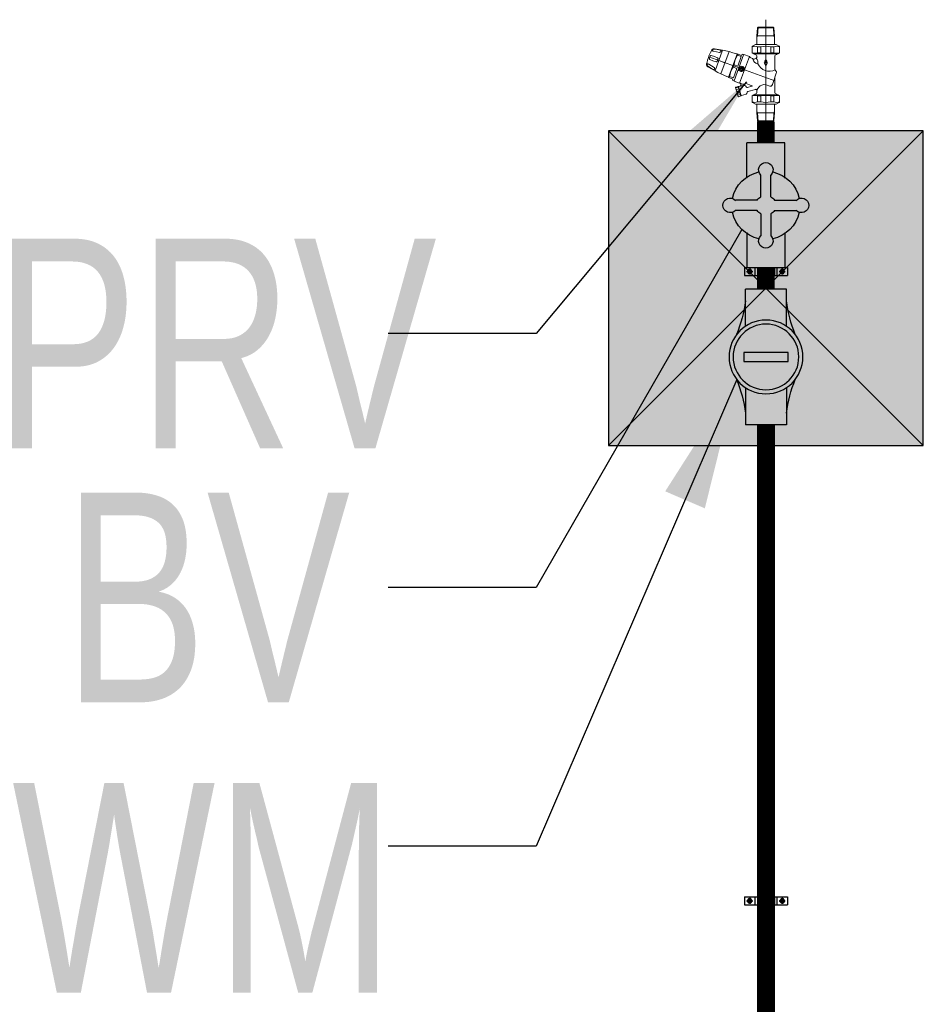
# Model space of a CAD drawing. Header units: millimetres. Extents: x 103872 to 294171, y 5570 to 32737.
# Tile 55 of 117: x 106781 to 108503, y 23127 to 25004. Entities that reach past the tile are written whole.
import ezdxf

# ---------------------------------------------------------------- set-up
doc = ezdxf.new("R2010")
doc.units = ezdxf.units.MM
doc.header["$LTSCALE"] = 2.5
doc.linetypes.add('CENTER', pattern=[50.8, 31.75, -6.35, 6.35, -6.35])
doc.linetypes.add('HIDDEN', pattern=[0.375, 0.25, -0.125])
for name, color, linetype in [('FINISH', 252, 'Continuous'), ('P_control valve', 7, 'Continuous'), ('P_SUPPORT', 7, 'Continuous')]:
    doc.layers.add(name, color=color, linetype=linetype)
for name, color, linetype, lineweight in [('P-PDMWS_PEN-184', 184, 'Continuous', 25), ('P-WS-TEXT', 7, 'Continuous', 15), ('P-WW-TEXT', 7, 'Continuous', 15), ('P_Access Door', 24, 'Continuous', 15), ('P_VALVE', 7, 'Continuous', 15)]:
    doc.layers.add(name, color=color, linetype=linetype, lineweight=lineweight)
doc.styles.add('100_PT_20', font='SIMPLEX.shx', dxfattribs={"width": 0.65, "height": 200})
doc.styles.add('DPATEL', font='swisscl.ttf', dxfattribs={"height": 55})
doc.dimstyles.new('DIMS_100$7', dxfattribs={"dimscale": 100, "dimtxt": 200, "dimasz": 0.3, "dimexe": 1, "dimexo": 1, "dimgap": 1, "dimtad": 1, "dimdec": 0, "dimzin": 12, "dimdsep": 46, "dimtxsty": '100_PT_20', "dimblk": 'TIK', "dimcen": -1, "dimse1": 1, "dimse2": 1, "dimclrd": 8, "dimclrt": 4, "dimaunit": 1, "dimadec": 8, "dimazin": 0, "dimtfac": 1, "dimtdec": 0, "dimtix": 1, "dimtmove": 2, "dimatfit": 3, "dimfxl": 1, "dimtolj": 1, "dimtzin": 0, "dimarcsym": 2})

# ---------------------------------------------------------------- blocks, each defined once
blk = doc.blocks.new('P_Access Door')
h = blk.add_hatch(color=2)
h.dxf.hatch_style = 1
h.set_gradient(color1=(153, 38, 0), color2=(153, 95, 76), tint=1, name='SPHERICAL')
h.paths.add_polyline_path([(0, -600), (600, -600), (600, 0), (0, 0)])
at = {"lineweight": 30, "ltscale": 0.5}
for p, q in [((0, 0), (600, -600)), ((600, 0), (0, -600))]:
    blk.add_line(p, q, dxfattribs=at)
blk.add_lwpolyline([(0, -600), (600, -600), (600, 0), (0, 0)], close=True, dxfattribs=at)
blk = doc.blocks.new('TIK')
at = {"color": 4}
for p, q in [((0, -3.7879), (0, 3.7879)), ((-3.7879, 0), (3.7879, 0))]:
    blk.add_line(p, q, dxfattribs=at)
at = {"color": 6}
blk.add_line((-2.6784, -2.6784), (2.6784, 2.6784), dxfattribs=at)
blk = doc.blocks.new('A$C76501C15')
at = {"layer": 'FINISH'}
for p, q in [((18.2, 109), (18.2, 150)), ((18.2, 150), (63.5, 150)), ((63.5, 109), (63.5, 150)), ((18.2, 41), (18.2, 0)), ((63.5, 41), (63.5, 0)), ((18.2, 0), (63.5, 0))]:
    blk.add_line(p, q, dxfattribs=at)
at = {"layer": 'FINISH', "color": 253}
blk.add_lwpolyline([(16.2, 79.9), (65.3, 79.9), (65.3, 70), (16.2, 70)], close=True, dxfattribs=at)
at = {"layer": 'FINISH'}
for radius in [40.8, 36.3]:
    blk.add_circle((40.8, 75), radius, dxfattribs=at)
for centre, start, end in [((-146, 160.3), 338.6044, 351.9477), ((227.7, 160.3), 188.0523, 201.3956), ((-146, -10.3), 8.0523, 21.3956), ((227.7, -10.3), 158.6044, 171.9477)]:
    blk.add_arc(centre, 165.9, start, end, dxfattribs=at)
blk = doc.blocks.new('Mster cock')
at = {"layer": 'P_control valve', "ltscale": 10}
h = blk.add_hatch(color=253, dxfattribs=at)
h.set_gradient(color1=(185, 185, 166), name='INVSPHERICAL')
h.paths.add_polyline_path([(1334008.76, -783381.55), (1333995.79, -783381.55, 0.130618), (1333993.62, -783379.38), (1333993.62, -783366.41, 2.494968), (1333987.62, -783366.41), (1333987.62, -783379.38, 0.130618), (1333985.45, -783381.55), (1333972.48, -783381.55, 2.494968), (1333972.48, -783387.55), (1333985.45, -783387.55, 0.130618), (1333987.62, -783389.72), (1333987.62, -783402.69, 2.494968), (1333993.62, -783402.69), (1333993.62, -783389.72, 0.130618), (1333995.79, -783387.55), (1334008.76, -783387.55, 2.494968)])
at = {"layer": 'P_control valve'}
for p, q in [((1333987.62, -783379.38), (1333987.62, -783366.41)), ((1333993.62, -783379.38), (1333993.62, -783366.41)), ((1333985.45, -783381.55), (1333972.48, -783381.55)), ((1333995.79, -783381.55), (1334008.76, -783381.55)), ((1333985.45, -783387.55), (1333972.48, -783387.55)), ((1333995.79, -783387.55), (1334008.76, -783387.55)), ((1333987.62, -783389.72), (1333987.62, -783402.69)), ((1333993.62, -783389.72), (1333993.62, -783402.69))]:
    blk.add_line(p, q, dxfattribs=at)
for centre, radius, start, end in [((1333990.62, -783363.27), 4.34, 313.68248, 226.31752), ((1333990.62, -783384.55), 20.38, 101.71015, 168.28985), ((1333990.62, -783384.55), 20.38, 11.71015, 78.28985), ((1333969.34, -783384.55), 4.34, 43.68248, 316.31752), ((1333990.62, -783384.55), 5.98, 120.11657, 149.88343), ((1333990.62, -783384.55), 5.98, 30.11657, 59.88343), ((1334011.9, -783384.55), 4.34, 223.68248, 136.31752), ((1333990.62, -783384.55), 20.38, 191.71015, 258.28985), ((1333990.62, -783384.55), 5.98, 210.11657, 239.88343), ((1333990.62, -783384.55), 5.98, 300.11657, 329.88343), ((1333990.62, -783384.55), 20.38, 281.71015, 348.28985), ((1333990.62, -783405.83), 4.34, 133.68248, 46.31752)]:
    blk.add_arc(centre, radius, start, end, dxfattribs=at)
blk = doc.blocks.new('A$C54496FAA')
at = {"layer": 'FINISH'}
for p, q in [((25.8, 96.8), (25.8, 135.1)), ((25.8, 135.1), (66.6, 135.1)), ((66.6, 96.8), (66.6, 135.1)), ((25.8, 38.3), (25.8, 0)), ((66.6, 38.3), (66.6, 0)), ((25.8, 0), (66.6, 0))]:
    blk.add_line(p, q, dxfattribs=at)
at = {"layer": 'FINISH', "color": 6, "linetype": 'ByBlock', "xscale": 1.804123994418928, "yscale": 1.804123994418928, "zscale": 1.804123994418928}
blk.add_blockref('Mster cock', (-2406638.3, 1413390.4), dxfattribs=at)
blk = doc.blocks.new('25mm PRV')
for p, q in [((-32.6, 89.6), (-28.3, 77.8)), ((-15.3, 51.5), (-13.7, 52.1)), ((-63.1, 19.8), (-59.8, 25.6)), ((50.6, 19.8), (47.3, 25.6)), ((-58.9, 9.5), (-58.9, 15.6)), ((-47.3, 9.5), (-47.3, 15.6)), ((34.8, 9.5), (34.8, 15.6)), ((46.4, 9.5), (46.4, 15.6)), ((-58.9, -9.5), (-58.9, -15.6)), ((-47.3, -9.5), (-47.3, -15.6)), ((34.8, -9.5), (34.8, -15.6)), ((46.4, -9.5), (46.4, -15.6))]:
    blk.add_line(p, q)
for points in [[(-26.1, 112.7), (-29.6, 111.9), (-33.1, 111), (-36.5, 109.9)], [(-20.8, 110.5), (-21.3, 111.2), (-22, 111.8), (-22.7, 112.2), (-23.5, 112.6), (-24.4, 112.8), (-25.2, 112.8), (-26.1, 112.7)], [(-52.5, 103.1), (-53.2, 102.7), (-53.8, 102.1), (-54.4, 101.4), (-54.8, 100.6), (-55, 99.7), (-55.1, 98.9), (-55.1, 98)], [(-55.1, 98), (-53.8, 90.2), (-52.3, 82.4)], [(-52.3, 102.1), (-52.5, 102), (-52.6, 101.9), (-52.7, 101.9), (-52.8, 101.8), (-53, 101.7), (-53.1, 101.6), (-53.2, 101.5), (-53.3, 101.4), (-53.4, 101.2), (-53.6, 101), (-53.7, 100.8), (-53.8, 100.6), (-54, 100.4), (-54.1, 100), (-54.2, 99.7), (-54.3, 99.4), (-54.3, 99), (-54.3, 98.7), (-54.3, 98.3)], [(-54.3, 98.3), (-53.4, 92.4), (-52.1, 86.6)], [(-42.7, 107.7), (-47.6, 105.5), (-52.5, 103.1)], [(-50.5, 99.7), (-50.6, 100), (-50.7, 100.4), (-50.8, 100.7), (-50.9, 100.9), (-50.9, 101.2), (-51.1, 101.4), (-51.2, 101.6), (-51.3, 101.8), (-51.4, 101.9), (-51.5, 102), (-51.6, 102.1), (-51.7, 102.1), (-51.8, 102.1), (-51.8, 102.1), (-51.9, 102.2), (-52, 102.1), (-52.2, 102.1), (-52.3, 102.1)], [(-52.3, 82.4), (-12.8, 96.7)], [(-48.2, 88), (-49.3, 93.8), (-50.5, 99.7)], [(-42.7, 107.7), (-36.5, 109.9)], [(-42.2, 103.8), (-42.1, 104.7), (-41.6, 105.5), (-40.3, 106.3), (-38.9, 106.9)], [(-40.2, 97.7), (-42.2, 103.8)], [(-40.2, 97.7), (-37.8, 91.8)], [(-39.6, 108.8), (6.3, -17.4)], [(-34.4, 106.7), (-35, 107.3), (-36, 107.5), (-37.5, 107.4), (-38.9, 106.9)], [(-32, 100.7), (-34.4, 106.7)], [(-30, 94.6), (-30.1, 93.7), (-30.7, 93), (-31.9, 92.1), (-33.3, 91.5)], [(-32, 100.7), (-30, 94.6)], [(-25.4, 108.8), (-25.5, 109.1), (-25.7, 109.4), (-25.8, 109.7), (-25.9, 110), (-26, 110.3), (-26.1, 110.5), (-26.1, 110.7), (-26.2, 110.9), (-26.2, 111.1), (-26.1, 111.2), (-26.1, 111.4), (-26, 111.4), (-26, 111.5), (-25.9, 111.6), (-25.9, 111.6), (-25.8, 111.7), (-25.7, 111.8), (-25.5, 111.8)], [(-25.5, 111.8), (-25.4, 111.9), (-25.2, 111.9), (-25.1, 111.9), (-24.9, 111.9), (-24.8, 111.9), (-24.7, 111.9), (-24.5, 111.9), (-24.3, 111.9), (-24.1, 111.9), (-23.9, 111.8), (-23.7, 111.8), (-23.4, 111.7), (-23.1, 111.6), (-22.9, 111.4), (-22.6, 111.2), (-22.3, 111), (-22, 110.8), (-21.8, 110.5), (-21.6, 110.2)], [(-19.6, 98.4), (-22.6, 103.6), (-25.4, 108.8)], [(-21.6, 110.2), (-18.5, 105.1), (-15.7, 99.8)], [(-12.8, 96.7), (-16.7, 103.7), (-20.8, 110.5)], [(-16.5, 97.6), (-16.7, 97.5), (-17, 97.5), (-17.3, 97.4), (-17.7, 97.4), (-18, 97.5), (-18.4, 97.5), (-18.6, 97.6), (-18.8, 97.7), (-18.9, 97.8), (-19.1, 97.9), (-19.3, 98), (-19.5, 98.2), (-19.6, 98.4)], [(-15.7, 99.8), (-15.6, 99.6), (-15.5, 99.4), (-15.5, 99.2), (-15.4, 99), (-15.4, 98.9), (-15.4, 98.7), (-15.4, 98.6), (-15.5, 98.4), (-15.6, 98.2), (-15.8, 98), (-16, 97.9), (-16.2, 97.7), (-16.5, 97.6)], [(-7.2, 85.5), (-9.9, 91.2), (-12.9, 96.7)], [(-52.3, 82.4), (-51, 76.2), (-49.5, 70.1)], [(-52.1, 86.5), (-52.1, 86.3), (-52, 86.1), (-51.9, 85.9), (-51.8, 85.8), (-51.7, 85.7), (-51.7, 85.6), (-51.6, 85.5), (-51.3, 85.3), (-51.1, 85.3), (-50.9, 85.2), (-50.6, 85.2), (-50.4, 85.3), (-50.2, 85.4)], [(-50.2, 85.4), (-49.9, 85.5), (-49.6, 85.6), (-49.4, 85.8), (-49.1, 86), (-48.8, 86.2), (-48.6, 86.5), (-48.5, 86.7), (-48.4, 86.9), (-48.3, 87.1), (-48.3, 87.3), (-48.2, 87.5), (-48.2, 87.7), (-48.2, 88)], [(-49.5, 70.1), (-7.2, 85.5)], [(-37.8, 91.8), (-37.2, 91.1), (-36.3, 91), (-34.8, 91.1), (-33.3, 91.5)], [(-0.9, 71.3), (-3.9, 78.4), (-7.2, 85.5)], [(-49.5, 70.1), (-47.4, 62.6), (-45.1, 55.2)], [(-44.9, 54.7), (-0.8, 70.8)], [(-24.4, 60.4), (-20.1, 61.9)], [(-21.9, 53.5), (-24.4, 60.4)], [(-17.6, 55.1), (-20.1, 61.9)], [(-18.7, 51.5), (6, 60.5)], [(-17.6, 55.1), (0.6, 61.8)], [(-2, 69), (0.2, 69.8)], [(0.6, 61.8), (-2, 69)], [(-0.8, 70.8), (-0.9, 71.3)], [(-0.8, 70.8), (-0.2, 70.7)], [(2.8, 62.5), (-0.2, 70.7)], [(2.8, 62.5), (5.1, 63.4)], [(6.2, 60.6), (5.1, 63.4)], [(6, 60.5), (6.8, 60.3)], [(6.8, 60.3), (10.6, 49.8)], [(16.8, 52.6), (18.1, 57.4)], [(17.9, 52.3), (19.3, 57.1)], [(18.1, 57.4), (18.8, 57.7)], [(18.8, 57.7), (36.1, 52.8)], [(-45.3, 54.3), (-44.9, 54.7)], [(-42.3, 46.1), (-45.3, 54.3)], [(-44.9, 54.7), (-45.1, 55.2)], [(-45, 53.3), (-42.8, 54.1)], [(-44.7, 45.3), (-42.3, 46.1)], [(-43.6, 42.4), (-44.7, 45.3)], [(-43.9, 41.8), (-43.4, 42.5)], [(-43.9, 41.8), (-40.1, 31.3)], [(-43.4, 42.5), (-18.7, 51.5)], [(-40.2, 46.9), (-42.8, 54.1)], [(-40.2, 46.9), (-21.9, 53.5)], [(-40.1, 31.3), (10.6, 49.8)], [(-16.8, 51), (-18.4, 50.4)], [(-17.4, 47.2), (-17.9, 48.7)], [(-16.2, 49.3), (-17.6, 48.8)], [(-17, 47.4), (-17.6, 48.8)], [(-15.6, 47.9), (-17, 47.4)], [(-16.2, 49.3), (-16.8, 51)], [(-15.1, 46.5), (-15.6, 47.9)], [(-14.7, 49.9), (-15.3, 51.5)], [(-13.7, 47), (-15.1, 46.5)], [(-13.5, 46.6), (-15, 46.1)], [(-13.1, 50.5), (-14.7, 49.9)], [(-12.5, 49), (-14.2, 48.4)], [(-13.7, 47), (-14.2, 48.4)], [(-13.1, 50.5), (-13.7, 52.1)], [(-11.9, 47.4), (-12.5, 49)], [(10.6, 49.8), (10.7, 49.3)], [(10.7, 49.3), (10.8, 48.8), (11, 48.4), (11.4, 48), (11.8, 47.7), (12.2, 47.5), (12.7, 47.5)], [(11.6, 38.9), (11.4, 38.1), (11.5, 37.3)], [(11.6, 38.9), (12, 39.7)], [(11.9, 45.5), (11.7, 45.8)], [(14.5, 42.5), (14.4, 42), (14.4, 41.5), (14.4, 41), (14.6, 40.5), (14.8, 40), (15, 39.5), (15.4, 39.1), (15.7, 38.8), (16.1, 38.4)], [(14.5, 42.5), (15.4, 45.5)], [(14.6, 47.5), (14.8, 47.4), (15, 47.3), (15.2, 47.2), (15.3, 47), (15.5, 46.7), (15.6, 46.4), (15.6, 46.1), (15.5, 45.8), (15.4, 45.5)], [(16.8, 52.6), (35, 47.4)], [(17, 52), (17.1, 52.5)], [(17, 52), (34.5, 47)], [(17, 51.5), (17.6, 51.8)], [(21.5, 51.3), (22.8, 56.1)], [(25.1, 50.2), (26.5, 55)], [(28.6, 49.2), (30, 54)], [(30.3, 36.2), (31.2, 36.7), (31.7, 37.6)], [(31.7, 37.6), (34.3, 46.5)], [(32.1, 48.2), (33.5, 53)], [(33.9, 47.2), (34.3, 46.5)], [(34.5, 47), (34.6, 47.5)], [(35, 47.4), (36.4, 52.2)], [(36.1, 52.8), (36.4, 52.2)], [(-63.2, -19), (-63.2, 19.2)], [(-58.9, 26.1), (-59.4, 25.9), (-59.8, 25.6)], [(-47, 26.1), (-58.9, 26.1)], [(-45.2, 23), (-47, 26.1)], [(-45.2, -23), (-45.2, 23)], [(-45.2, 20.9), (-44.2, 20.9)], [(-44.2, 20.9), (-42.6, 18)], [(-40.1, 31.3), (-39.7, 30.6)], [(-39.7, 30.6), (-39.1, 30.2)], [(-39.1, 30.2), (-38.5, 30)], [(-38.5, 30), (-37.6, 28.8)], [(-37.6, 28.8), (-36.8, 26.5)], [(-37.2, 18.1), (-35.1, 22.4)], [(-36.8, 26.5), (-36.3, 25.6)], [(-36.3, 25.6), (-35.6, 24.8)], [(-35.1, 22.4), (-34.9, 23.3), (-35.1, 24.1), (-35.6, 24.8)], [(11.5, 37.3), (13.8, 31.3)], [(22.4, 19.6), (22.3, 18.8), (22.5, 18.1), (22.9, 17.5), (23.6, 17.1), (24.3, 17)], [(22.4, 19.6), (26.6, 34.2)], [(28, 35.6), (27.1, 35.1), (26.6, 34.2)], [(28, 35.6), (30.3, 36.2)], [(30.1, 18), (31.8, 20.9)], [(31.8, 20.9), (32.8, 20.9)], [(32.8, 23), (34.5, 26.1)], [(32.8, -23), (32.8, 23)], [(34.5, 26.1), (46.4, 26.1)], [(46.4, 26.1), (46.9, 25.9), (47.3, 25.6)], [(50.8, -19), (50.8, 19.2)], [(-110.4, 0), (88.8, 0)], [(-94.7, 15.9), (-96.2, 14.4)], [(-96.2, 14.4), (-96.2, -14.1)], [(-79.4, 15.7), (-96, 14.6)], [(-79.4, 16.8), (-94.7, 15.9)], [(-94.7, 15.9), (-94.7, -15.6)], [(-79.4, 16.8), (-79.4, -16.6)], [(-79.4, 16.8), (-63.2, 16.8)], [(-77.5, 16.8), (-79.4, 15.7)], [(-47.3, 15.6), (-58.9, 15.6)], [(-47.3, 9.5), (-58.9, 9.5)], [(-42.6, 18), (-41.8, 17.3), (-40.8, 17)], [(-40.8, 17), (-39, 17)], [(-39, 17), (-38.3, 17.1), (-37.6, 17.5), (-37.2, 18.1)], [(-32, 1.8), (-28.2, 1.8)], [(-28.2, 3.2), (-22.7, 0)], [(-28.2, 1.8), (-28.2, 3.2)], [(-28.2, -3.3), (-22.7, 0)], [(24.3, 17), (28.3, 17)], [(28.3, 17), (29.3, 17.3), (30.1, 18)], [(34.8, 15.6), (46.4, 15.6)], [(34.8, 9.5), (46.4, 9.5)], [(67, 16.8), (50.8, 16.8)], [(65, 16.8), (67, 15.7)], [(67, 16.8), (67, -16.6)], [(67, 16.8), (82.3, 15.9)], [(67, 15.7), (83.5, 14.6)], [(82.3, 15.9), (82.3, -15.6)], [(82.3, 15.9), (83.8, 14.4)], [(83.8, 14.4), (83.8, -14.1)], [(-94.7, -15.6), (-96.2, -14.1)], [(-79.4, -15.4), (-96, -14.4)], [(-79.4, -16.6), (-94.7, -15.6)], [(-77.5, -16.6), (-79.4, -15.4)], [(-79.4, -16.6), (-63.2, -16.6)], [(-47.3, -9.5), (-58.9, -9.5)], [(-47.3, -15.6), (-58.9, -15.6)], [(-44.2, -20.9), (-42.6, -18)], [(-40.8, -17), (-41.8, -17.3), (-42.6, -18)], [(-40.8, -17), (-16.2, -17)], [(-32, -1.8), (-28.2, -1.8)], [(-28.2, -3.3), (-28.2, -1.8)], [(-14.6, -17.9), (-15.3, -17.2), (-16.2, -17)], [(-14.6, -17.9), (-13.8, -18.8), (-12.9, -19.4), (-11.9, -19.9), (-10.8, -20.1), (-9.7, -20.1), (-8.6, -19.8)], [(-8.6, -19.8), (-1.1, -17.1)], [(-0.5, -17), (-0.8, -17), (-1.1, -17.1)], [(-0.5, -17), (13.2, -12.5)], [(-0.5, -17), (28.3, -17)], [(30.1, -18), (29.3, -17.3), (28.3, -17)], [(30.1, -18), (31.8, -20.9)], [(34.8, -9.5), (46.4, -9.5)], [(34.8, -15.6), (46.4, -15.6)], [(67, -16.6), (50.8, -16.6)], [(65, -16.6), (67, -15.4)], [(67, -15.4), (83.5, -14.4)], [(67, -16.6), (82.3, -15.6)], [(82.3, -15.6), (83.8, -14.1)], [(-63.2, -19), (-63.2, -19.5), (-63, -20)], [(-59.8, -25.6), (-63, -20)], [(-59.8, -25.6), (-59.4, -25.9), (-58.9, -26.1)], [(-47, -26.1), (-58.9, -26.1)], [(-47, -26.1), (-45.2, -23)], [(-45.2, -20.9), (-44.2, -20.9)], [(31.8, -20.9), (32.8, -20.9)], [(34.5, -26.1), (32.8, -23)], [(34.5, -26.1), (46.4, -26.1)], [(47.3, -25.6), (46.9, -25.9), (46.4, -26.1)], [(47.3, -25.6), (50.5, -20)], [(50.8, -19), (50.7, -19.5), (50.5, -20)]]:
    blk.add_lwpolyline(points)
for points in [[(11.7, 45.8, -0.322494), (11.8, 46.4), (12.1, 46.7), (12.3, 47.1), (12.4, 47.3), (12.5, 47.4), (12.6, 47.5)], [(11.9, 45.5), (12.3, 44.4, -0.050815), (12.3, 44.3), (12.6, 42), (12, 39.7)], [(12.7, 47.5), (14.3, 47.5, 0.334595), (16.2, 48.9), (17, 51.5)], [(16.1, 38.4), (16.6, 38), (17.2, 37.6), (17.7, 37.3), (18, 37.1, -0.331685), (18.8, 34.8), (16.4, 26.4, -0.72923), (15.5, 26.4), (13.8, 31.3)]]:
    blk.add_lwpolyline(points, format="xyb")
for centre, radius, start, end in [((-20.8, 19.6), 40.9, 95.0017, 122.5101), ((3.4, 28.4), 41, 97.4961, 124.9921), ((-16.6, 45.7), 4.99, 110.1756, 19.8835), ((-16.6, 45.7), 3.24, 113.7522, 16.2475), ((-16.6, 45.7), 1.69, 117.2036, 12.7958), ((-62, 19.2), 1.2, 150, 180), ((-42.2, 20.8), 17.5, 162.6132, 197.3868), ((-64, 20.8), 17.5, 342.6132, 17.3868), ((-37, 14.3), 10.6, 5.6187, 82.4281), ((51.6, 20.8), 17.5, 162.6132, 197.3868), ((29.7, 20.8), 17.5, 342.6132, 17.3868), ((49.6, 19.2), 1.2, 0, 30), ((-2.6, 0), 57.1, 170.3993, 189.6007), ((-103.7, 0), 57.1, 350.3993, 9.6007), ((-29.5, 25.6), 10.7, 224.321, 286.6487), ((-32, 0), 1.75, 90, 270), ((-37.6, -7.4), 25.3, 335.5464, 63.8652), ((28.3, 2.5), 15, 106.9207, 214.4273), ((91.2, 0), 57.1, 170.3993, 189.6007), ((-9.9, 0), 57.1, 350.3993, 9.6007), ((-42.2, -20.8), 17.5, 162.6132, 197.3868), ((-64, -20.8), 17.5, 342.6132, 17.3868), ((12.2, -8.3), 4.4, 283.7292, 31.6369), ((51.6, -20.8), 17.5, 162.6132, 197.3868), ((29.7, -20.8), 17.5, 342.6132, 17.3868)]:
    blk.add_arc(centre, radius, start, end)

msp = doc.modelspace()

# ---------------------------------------------------------------- hatches: boundary and pattern name
at = {"layer": 'P_SUPPORT'}
h = msp.add_hatch(color=8, dxfattribs=at)
h.set_gradient(color1=(128, 128, 128), one_color=1, tint=1, name='SPHERICAL')
h.paths.add_polyline_path([(108171.8, 24528.1), (108171.8, 24524.1), (108175.8, 24524.1, 0.414214)])
h.paths.add_polyline_path([(108175.8, 24524.1), (108171.8, 24524.1), (108171.8, 24520.1, 0.414214)])
h.paths.add_polyline_path([(108171.8, 24524.1), (108167.8, 24524.1, 0.414214), (108171.8, 24520.1)])
h.paths.add_polyline_path([(108171.8, 24528.1, 0.414214), (108167.8, 24524.1), (108171.8, 24524.1)])
h = msp.add_hatch(color=8, dxfattribs=at)
h.set_gradient(color1=(128, 128, 128), one_color=1, tint=1, name='SPHERICAL')
h.paths.add_polyline_path([(108203.6, 24529.8), (108203.6, 24524.1), (108209.4, 24524.1, 0.414214)])
h.paths.add_polyline_path([(108209.4, 24524.1), (108203.6, 24524.1), (108203.6, 24518.3, 0.414214)])
h.paths.add_polyline_path([(108203.6, 24524.1), (108197.9, 24524.1, 0.414214), (108203.6, 24518.3)])
h.paths.add_polyline_path([(108203.6, 24529.8, 0.414214), (108197.9, 24524.1), (108203.6, 24524.1)])
h = msp.add_hatch(color=8, dxfattribs=at)
h.set_gradient(color1=(128, 128, 128), one_color=1, tint=1, name='SPHERICAL')
h.paths.add_polyline_path([(108233.8, 24528.1), (108233.8, 24524.1), (108237.8, 24524.1, 0.414214)])
h.paths.add_polyline_path([(108237.8, 24524.1), (108233.8, 24524.1), (108233.8, 24520.1, 0.414214)])
h.paths.add_polyline_path([(108233.8, 24524.1), (108229.8, 24524.1, 0.414214), (108233.8, 24520.1)])
h.paths.add_polyline_path([(108233.8, 24528.1, 0.414214), (108229.8, 24524.1), (108233.8, 24524.1)])
h = msp.add_hatch(color=8, dxfattribs=at)
h.set_gradient(color1=(128, 128, 128), one_color=1, tint=1, name='SPHERICAL')
h.paths.add_polyline_path([(108171.8, 23328.1), (108171.8, 23324.1), (108175.8, 23324.1, 0.414214)])
h.paths.add_polyline_path([(108175.8, 23324.1), (108171.8, 23324.1), (108171.8, 23320.1, 0.414214)])
h.paths.add_polyline_path([(108171.8, 23324.1), (108167.8, 23324.1, 0.414214), (108171.8, 23320.1)])
h.paths.add_polyline_path([(108171.8, 23328.1, 0.414214), (108167.8, 23324.1), (108171.8, 23324.1)])
h = msp.add_hatch(color=8, dxfattribs=at)
h.set_gradient(color1=(128, 128, 128), one_color=1, tint=1, name='SPHERICAL')
h.paths.add_polyline_path([(108203.6, 23329.8), (108203.6, 23324.1), (108209.4, 23324.1, 0.414214)])
h.paths.add_polyline_path([(108209.4, 23324.1), (108203.6, 23324.1), (108203.6, 23318.3, 0.414214)])
h.paths.add_polyline_path([(108203.6, 23324.1), (108197.9, 23324.1, 0.414214), (108203.6, 23318.3)])
h.paths.add_polyline_path([(108203.6, 23329.8, 0.414214), (108197.9, 23324.1), (108203.6, 23324.1)])
h = msp.add_hatch(color=8, dxfattribs=at)
h.set_gradient(color1=(128, 128, 128), one_color=1, tint=1, name='SPHERICAL')
h.paths.add_polyline_path([(108233.8, 23328.1), (108233.8, 23324.1), (108237.8, 23324.1, 0.414214)])
h.paths.add_polyline_path([(108237.8, 23324.1), (108233.8, 23324.1), (108233.8, 23320.1, 0.414214)])
h.paths.add_polyline_path([(108233.8, 23324.1), (108229.8, 23324.1, 0.414214), (108233.8, 23320.1)])
h.paths.add_polyline_path([(108233.8, 23328.1, 0.414214), (108229.8, 23324.1), (108233.8, 23324.1)])

# ---------------------------------------------------------------- linework, layer by layer
at = {"layer": 'P-PDMWS_PEN-184', "linetype": 'HIDDEN', "const_width": 34}
for points in [[(108202.5, 24810.1), (108202.5, 24769.6)], [(108202.5, 24530.9), (108202.5, 24490.5)], [(108202.8, 8995.5), (108202.8, 24231.9)]]:
    msp.add_lwpolyline(points, dxfattribs=at)
at = {"layer": 'P_SUPPORT'}
for p, q in [((108161.8, 24531.6), (108243.8, 24531.6)), ((108161.8, 24531.6, 0.9), (108161.8, 24516.6, 0.9)), ((108181.8, 24531.6, -0.1), (108181.8, 24516.6, -0.1)), ((108186.8, 24531.6), (108186.8, 24516.6)), ((108218.8, 24531.6), (108218.8, 24516.6)), ((108223.8, 24531.6, -0.1), (108223.8, 24516.6, -0.1)), ((108243.8, 24531.6, 0.9), (108243.8, 24516.6, 0.9)), ((108161.8, 24516.6), (108243.8, 24516.6)), ((108161.8, 23331.6), (108243.8, 23331.6)), ((108161.8, 23331.6, 0.9), (108161.8, 23316.6, 0.9)), ((108181.8, 23331.6, -0.1), (108181.8, 23316.6, -0.1)), ((108186.8, 23331.6), (108186.8, 23316.6)), ((108218.8, 23331.6), (108218.8, 23316.6)), ((108223.8, 23331.6, -0.1), (108223.8, 23316.6, -0.1)), ((108243.8, 23331.6, 0.9), (108243.8, 23316.6, 0.9)), ((108161.8, 23316.6), (108243.8, 23316.6))]:
    msp.add_line(p, q, dxfattribs=at)
at = {"layer": 'P_SUPPORT', "color": 8, "linetype": 'CENTER', "ltscale": 0.02}
for p, q in [((108165.8, 24524.1, 0.7), (108177.8, 24524.1, 0.7)), ((108171.8, 24530.1, 0.7), (108171.8, 24518.1, 0.7)), ((108227.8, 24524.1, 0.7), (108239.8, 24524.1, 0.7)), ((108233.8, 24530.1, 0.7), (108233.8, 24518.1, 0.7)), ((108165.8, 23324.1, 0.7), (108177.8, 23324.1, 0.7)), ((108171.8, 23330.1, 0.7), (108171.8, 23318.1, 0.7)), ((108227.8, 23324.1, 0.7), (108239.8, 23324.1, 0.7)), ((108233.8, 23330.1, 0.7), (108233.8, 23318.1, 0.7))]:
    msp.add_line(p, q, dxfattribs=at)
at = {"layer": 'P_SUPPORT', "elevation": 0.7}
for points in [[(108169.5, 24528.1), (108167.2, 24524.1), (108169.5, 24520.1), (108174.1, 24520.1), (108176.4, 24524.1), (108174.1, 24528.1)], [(108231.5, 24528.1), (108229.2, 24524.1), (108231.5, 24520.1), (108236.1, 24520.1), (108238.4, 24524.1), (108236.1, 24528.1)], [(108169.5, 23328.1), (108167.2, 23324.1), (108169.5, 23320.1), (108174.1, 23320.1), (108176.4, 23324.1), (108174.1, 23328.1)], [(108231.5, 23328.1), (108229.2, 23324.1), (108231.5, 23320.1), (108236.1, 23320.1), (108238.4, 23324.1), (108236.1, 23328.1)]]:
    msp.add_lwpolyline(points, close=True, dxfattribs=at)
at = {"layer": 'P_SUPPORT'}
for points in [[(108200.3, 24529.8), (108197, 24524.1), (108200.3, 24518.3), (108207, 24518.3), (108210.3, 24524.1), (108207, 24529.8)], [(108200.3, 23329.8), (108197, 23324.1), (108200.3, 23318.3), (108207, 23318.3), (108210.3, 23324.1), (108207, 23329.8)]]:
    msp.add_lwpolyline(points, close=True, dxfattribs=at)
for centre, radius in [((108171.8, 24524.1, 0.7), 4), ((108203.6, 24524.1), 5.75), ((108233.8, 24524.1, 0.7), 4), ((108171.8, 23324.1, 0.7), 4), ((108203.6, 23324.1), 5.75), ((108233.8, 23324.1, 0.7), 4)]:
    msp.add_circle(centre, radius, dxfattribs=at)

# ---------------------------------------------------------------- block references
at = {"layer": 'P-WW-TEXT', "xscale": -1, "rotation": 90}
msp.add_blockref('25mm PRV', (108202.5, 24893.8), dxfattribs=at)
at = {"layer": 'P_Access Door', "color": 2}
msp.add_blockref('P_Access Door', (107902.6, 24792.5), dxfattribs=at)
at = {"layer": 'P_VALVE'}
for name, p, xscale, yscale, zscale in [('A$C54496FAA', (108284.2, 24530.9), -1.767412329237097, 1.767412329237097, 1.767412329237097), ('A$C76501C15', (108273.2, 24231.9), -1.724343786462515, 1.724343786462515, 1.724343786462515)]:
    msp.add_blockref(name, p, dxfattribs=dict(at, xscale=xscale, yscale=yscale, zscale=zscale))

# ---------------------------------------------------------------- texts
at = {"layer": 'P-WS-TEXT', "style": 'DPATEL'}
for s, p in [('PRV', (106732.7, 24186.7)), ('BV', (106863.6, 23702.7)), ('WM', (106766.6, 23148.8))]:
    msp.add_text(s, height=400, dxfattribs=at).set_placement(p)

# ---------------------------------------------------------------- leaders
at = {"layer": 'P-WS-TEXT'}
for points in [[(108165.7, 24885.7), (107765.2, 24405.7), (107483.1, 24405.7)], [(108156.9, 24604.3), (107765.2, 23921.7), (107483.1, 23921.7)], [(108147.2, 24318.5), (107765.2, 23428.7), (107483.1, 23428.7)]]:
    msp.add_leader(points, dimstyle='DIMS_100$7', override={"dimscale": 125, "dimasz": 2, "dimtad": 0, "dimclrd": 256}, dxfattribs=at)

doc.saveas('drawing.dxf')
